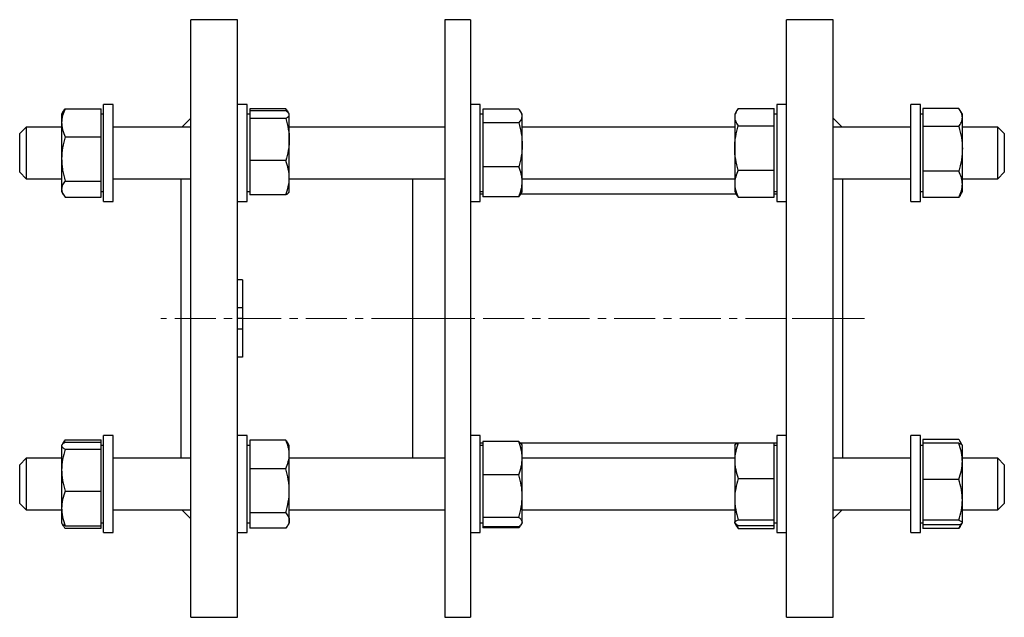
# Model space of a CAD drawing. Header units: millimetres. Extents: x 43 to 635, y 82 to 666.
# Tile 2 of 2: x 330 to 635, y 471 to 656. Entities that reach past the tile are written whole.
import ezdxf

# ---------------------------------------------------------------- set-up
doc = ezdxf.new("R2010")
doc.units = ezdxf.units.MM
doc.linetypes.add('CENTERX2', pattern=[20.32, 12.7, -2.54, 2.54, -2.54])
doc.layers.add('FORMAT', color=7, linetype='Continuous')

msp = doc.modelspace()

# ---------------------------------------------------------------- linework, layer by layer
at = {"color": 7, "linetype": 'Continuous', "lineweight": 25}
for p, q in [((397.63, 656.38), (383.13, 656.38)), ((383.13, 471.38), (383.13, 656.38)), ((397.63, 471.38), (397.63, 656.38)), ((469.8, 656.38), (461.8, 656.38)), ((461.8, 656.38), (461.8, 471.38)), ((469.8, 656.38), (469.8, 471.38)), ((582.13, 656.38), (567.63, 656.38)), ((567.63, 555.69), (567.63, 656.38)), ((582.13, 555.69), (582.13, 656.38)), ((344.2, 628.84), (355.33, 628.84)), ((355.33, 624.49), (355.33, 628.84)), ((359.13, 630.15), (356.13, 630.15)), ((356.13, 600.15), (356.13, 630.15)), ((359.13, 600.15), (359.13, 630.15)), ((400.63, 630.15), (397.63, 630.15)), ((400.63, 600.15), (400.63, 630.15)), ((401.43, 628.8), (401.43, 628.17)), ((412.56, 628.8), (401.43, 628.8)), ((472.8, 630.15), (469.8, 630.15)), ((472.8, 600.15), (472.8, 630.15)), ((473.6, 628.71), (473.6, 626.56)), ((484.73, 628.71), (473.6, 628.71)), ((552.7, 628.9), (563.83, 628.9)), ((563.83, 626.22), (563.83, 628.9)), ((567.63, 630.15), (564.63, 630.15)), ((564.63, 630.15), (564.63, 616.71)), ((609.13, 630.15), (606.13, 630.15)), ((606.13, 600.15), (606.13, 630.15)), ((609.13, 600.15), (609.13, 630.15)), ((609.93, 628.93), (609.93, 626.11)), ((621.06, 628.93), (609.93, 628.93)), ((343.63, 628.02), (343.13, 627.15)), ((343.13, 627.15), (343.13, 624.49)), ((356.13, 627.15), (355.33, 627.15)), ((383.13, 625.88), (380.39, 623.15)), ((401.43, 627.15), (400.63, 627.15)), ((401.43, 628.17), (401.43, 626.97)), ((412.56, 628.17), (401.43, 628.17)), ((401.43, 626.97), (401.43, 625.78)), ((401.43, 625.78), (401.43, 619.27)), ((412.56, 625.78), (401.43, 625.78)), ((413.5, 627.38), (413.18, 627.93)), ((413.63, 627.15), (413.52, 627.34)), ((413.63, 626.97), (413.63, 627.15)), ((413.63, 619.27), (413.63, 626.97)), ((473.6, 627.15), (472.8, 627.15)), ((473.6, 626.56), (473.6, 624.42)), ((485.8, 627.15), (485.44, 627.77)), ((485.8, 626.56), (485.8, 627.15)), ((485.8, 617.64), (485.8, 626.56)), ((552.22, 628.17), (551.63, 627.15)), ((551.63, 627.15), (551.63, 626.22)), ((551.63, 626.22), (551.63, 616.66)), ((564.63, 627.15), (563.83, 627.15)), ((563.83, 623.53), (563.83, 626.22)), ((584.86, 623.15), (582.13, 625.88)), ((609.93, 627.15), (609.13, 627.15)), ((609.93, 626.11), (609.93, 623.29)), ((622.13, 627.15), (621.47, 628.29)), ((622.13, 626.11), (622.13, 627.15)), ((622.13, 616.4), (622.13, 626.11)), ((332.13, 623.15), (330.13, 621.15)), ((343.13, 623.15), (332.13, 623.15)), ((332.13, 623.15), (332.13, 610)), ((343.13, 624.49), (343.13, 613.3)), ((355.33, 620.14), (355.33, 624.49)), ((383.13, 623.15), (359.13, 623.15)), ((461.8, 623.15), (413.63, 623.15)), ((473.6, 624.42), (473.6, 617.64)), ((484.73, 624.42), (473.6, 624.42)), ((551.63, 623.15), (485.8, 623.15)), ((552.7, 623.53), (563.83, 623.53)), ((563.83, 616.66), (563.83, 623.53)), ((606.13, 623.15), (582.13, 623.15)), ((609.93, 623.29), (609.93, 616.4)), ((621.06, 623.29), (609.93, 623.29)), ((633.13, 623.15), (622.13, 623.15)), ((635.13, 621.15), (633.13, 623.15)), ((633.13, 610), (633.13, 623.15)), ((330.13, 611.28), (330.13, 621.15)), ((344.2, 620.14), (355.33, 620.14)), ((355.33, 613.3), (355.33, 620.14)), ((401.43, 619.27), (401.43, 612.76)), ((413.63, 607.45), (413.63, 619.27)), ((635.13, 621.15), (635.13, 611.28)), ((473.6, 617.64), (473.6, 610.86)), ((485.8, 606.23), (485.8, 617.64)), ((551.63, 616.66), (551.63, 605.6)), ((563.83, 609.79), (563.83, 616.66)), ((564.63, 616.71), (564.63, 600.15)), ((609.93, 616.4), (609.93, 609.51)), ((622.13, 605.44), (622.13, 616.4)), ((343.13, 613.3), (343.13, 603.96)), ((355.33, 606.45), (355.33, 613.3)), ((330.13, 609.15), (330.13, 611.28)), ((412.56, 612.76), (401.43, 612.76)), ((401.43, 612.76), (401.43, 607.45)), ((484.73, 610.86), (473.6, 610.86)), ((473.6, 610.86), (473.6, 606.23)), ((635.13, 611.28), (635.13, 609.15)), ((330.13, 609.15), (332.13, 607.15)), ((332.13, 610), (332.13, 607.15)), ((332.13, 607.15), (343.13, 607.15)), ((359.13, 607.15), (383.13, 607.15)), ((380.13, 520.62), (380.13, 607.15)), ((401.43, 607.45), (401.43, 602.13)), ((413.63, 603.15), (413.63, 607.45)), ((413.63, 607.15), (461.8, 607.15)), ((451.8, 607.15), (451.8, 520.62)), ((485.8, 607.15), (551.63, 607.15)), ((552.7, 609.79), (563.83, 609.79)), ((563.83, 605.6), (563.83, 609.79)), ((582.13, 607.15), (606.13, 607.15)), ((585.13, 558.66), (585.13, 607.15)), ((621.06, 609.51), (609.93, 609.51)), ((609.93, 609.51), (609.93, 605.44)), ((622.13, 607.15), (633.13, 607.15)), ((633.13, 607.15), (633.13, 610)), ((633.13, 607.15), (635.13, 609.15)), ((343.13, 603.96), (343.13, 603.15)), ((344.2, 606.45), (355.33, 606.45)), ((355.33, 603.96), (355.33, 606.45)), ((355.33, 601.46), (355.33, 603.96)), ((473.6, 606.23), (473.6, 601.59)), ((485.8, 603.15), (485.8, 606.23)), ((551.63, 605.6), (551.63, 603.15)), ((563.83, 601.4), (563.83, 605.6)), ((609.93, 605.44), (609.93, 601.37)), ((622.13, 603.15), (622.13, 605.44)), ((343.13, 603.15), (343.63, 602.28)), ((344.2, 601.46), (355.33, 601.46)), ((355.33, 603.15), (356.13, 603.15)), ((400.63, 603.15), (401.43, 603.15)), ((412.56, 602.13), (401.43, 602.13)), ((413.52, 602.96), (413.63, 603.15)), ((472.8, 603.15), (473.6, 603.15)), ((473.6, 602.38), (472.8, 602.38)), ((484.73, 601.59), (473.6, 601.59)), ((552.07, 602.38), (485.35, 602.38)), ((485.44, 602.53), (485.8, 603.15)), ((551.63, 603.15), (552.22, 602.13)), ((552.7, 601.4), (563.83, 601.4)), ((563.83, 603.15), (564.63, 603.15)), ((564.63, 602.38), (563.83, 602.38)), ((609.13, 603.15), (609.93, 603.15)), ((621.06, 601.37), (609.93, 601.37)), ((621.47, 602.01), (622.13, 603.15)), ((356.13, 600.15), (359.13, 600.15)), ((397.63, 600.15), (400.63, 600.15)), ((469.8, 600.15), (472.8, 600.15)), ((564.63, 600.15), (567.63, 600.15)), ((606.13, 600.15), (609.13, 600.15)), ((399.13, 575.88), (397.63, 575.88)), ((399.13, 575.88), (399.13, 567.14)), ((399.13, 567.14), (397.63, 567.14)), ((399.13, 567.14), (399.13, 563.88)), ((399.13, 563.88), (397.63, 563.88)), ((399.13, 563.88), (399.13, 560.63)), ((399.13, 560.63), (397.63, 560.63)), ((399.13, 560.63), (399.13, 551.88)), ((585.13, 520.62), (585.13, 558.66)), ((567.63, 471.38), (567.63, 555.69)), ((582.13, 471.38), (582.13, 555.69)), ((399.13, 551.88), (397.63, 551.88)), ((343.22, 524.77), (343.13, 524.62)), ((343.13, 524.62), (343.13, 524.48)), ((343.63, 525.48), (343.24, 524.81)), ((344.2, 526.31), (355.33, 526.31)), ((344.2, 525.55), (355.33, 525.55)), ((355.33, 525.55), (355.33, 526.31)), ((355.33, 524.48), (355.33, 525.55)), ((356.13, 524.62), (355.33, 524.62)), ((359.13, 527.62), (356.13, 527.62)), ((356.13, 497.62), (356.13, 527.62)), ((359.13, 497.62), (359.13, 527.62)), ((400.63, 527.62), (397.63, 527.62)), ((400.63, 497.62), (400.63, 527.62)), ((401.43, 524.62), (400.63, 524.62)), ((401.43, 526.27), (401.43, 521.82)), ((412.56, 526.27), (401.43, 526.27)), ((413.63, 524.62), (413.18, 525.4)), ((413.63, 521.82), (413.63, 524.62)), ((472.8, 527.62), (469.8, 527.62)), ((472.8, 497.62), (472.8, 527.62)), ((472.8, 525.38), (473.6, 525.38)), ((473.6, 524.62), (472.8, 524.62)), ((473.6, 525.79), (473.6, 520.64)), ((484.73, 525.79), (473.6, 525.79)), ((485.23, 525.38), (552.68, 525.38)), ((485.65, 524.89), (485.44, 525.24)), ((485.8, 524.62), (485.65, 524.89)), ((485.8, 520.64), (485.8, 524.62)), ((551.69, 524.72), (551.63, 524.62)), ((551.63, 524.62), (551.63, 519.88)), ((552.07, 525.38), (551.69, 524.72)), ((552.7, 525.4), (563.83, 525.4)), ((563.83, 519.88), (563.83, 525.4)), ((563.83, 525.38), (564.63, 525.38)), ((564.63, 524.62), (563.83, 524.62)), ((567.63, 527.62), (564.63, 527.62)), ((564.63, 527.62), (564.63, 497.7)), ((609.13, 527.62), (606.13, 527.62)), ((606.13, 497.62), (606.13, 527.62)), ((609.13, 497.62), (609.13, 527.62)), ((609.93, 524.62), (609.13, 524.62)), ((609.93, 526.4), (609.93, 525.27)), ((621.06, 526.4), (609.93, 526.4)), ((609.93, 525.27), (609.93, 519.67)), ((621.06, 525.27), (609.93, 525.27)), ((622.09, 524.69), (621.47, 525.76)), ((622.13, 524.62), (622.09, 524.69)), ((622.13, 519.67), (622.13, 524.62)), ((343.13, 524.48), (343.13, 516.94)), ((344.2, 523.41), (355.33, 523.41)), ((355.33, 523.41), (355.33, 524.48)), ((355.33, 516.94), (355.33, 523.41)), ((401.43, 521.82), (401.43, 517.37)), ((413.63, 510.55), (413.63, 521.82)), ((332.13, 520.62), (330.13, 518.62)), ((330.13, 506.62), (330.13, 518.62)), ((343.13, 520.62), (332.13, 520.62)), ((332.13, 520.62), (332.13, 504.62)), ((383.13, 520.62), (359.13, 520.62)), ((461.8, 520.62), (413.63, 520.62)), ((473.6, 520.64), (473.6, 515.49)), ((485.8, 508.9), (485.8, 520.64)), ((551.63, 520.62), (485.8, 520.62)), ((551.63, 519.88), (551.63, 507.98)), ((563.83, 514.36), (563.83, 519.88)), ((606.13, 520.62), (582.13, 520.62)), ((609.93, 519.67), (609.93, 514.06)), ((633.13, 520.62), (622.13, 520.62)), ((622.13, 507.73), (622.13, 519.67)), ((635.13, 518.62), (633.13, 520.62)), ((633.13, 504.62), (633.13, 520.62)), ((635.13, 518.62), (635.13, 506.62)), ((343.13, 516.94), (343.13, 505.09)), ((355.33, 510.48), (355.33, 516.94)), ((401.43, 517.37), (401.43, 510.55)), ((412.56, 517.37), (401.43, 517.37)), ((473.6, 515.49), (473.6, 508.9)), ((484.73, 515.49), (473.6, 515.49)), ((552.7, 514.36), (563.83, 514.36)), ((563.83, 507.98), (563.83, 514.36)), ((609.93, 514.06), (609.93, 507.73)), ((621.06, 514.06), (609.93, 514.06)), ((344.2, 510.48), (355.33, 510.48)), ((355.33, 505.09), (355.33, 510.48)), ((401.43, 510.55), (401.43, 503.73)), ((413.63, 501.35), (413.63, 510.55)), ((330.13, 506.62), (332.13, 504.62)), ((473.6, 508.9), (473.6, 502.32)), ((485.8, 500.88), (485.8, 508.9)), ((551.63, 507.98), (551.63, 500.71)), ((563.83, 501.59), (563.83, 507.98)), ((609.93, 507.73), (609.93, 501.41)), ((622.13, 500.68), (622.13, 507.73)), ((633.13, 504.62), (635.13, 506.62)), ((332.13, 504.62), (343.13, 504.62)), ((343.13, 505.09), (343.13, 500.62)), ((355.33, 499.69), (355.33, 505.09)), ((359.13, 504.62), (383.13, 504.62)), ((380.39, 504.62), (383.13, 501.88)), ((412.56, 503.73), (401.43, 503.73)), ((401.43, 503.73), (401.43, 501.35)), ((413.63, 504.62), (461.8, 504.62)), ((485.8, 504.62), (551.63, 504.62)), ((582.13, 501.88), (584.86, 504.62)), ((582.13, 504.62), (606.13, 504.62)), ((622.13, 504.62), (633.13, 504.62)), ((343.13, 500.62), (343.22, 500.47)), ((343.22, 500.47), (343.63, 499.75)), ((355.33, 500.62), (356.13, 500.62)), ((400.63, 500.62), (401.43, 500.62)), ((401.43, 501.35), (401.43, 498.97)), ((413.18, 499.84), (413.63, 500.62)), ((413.63, 500.62), (413.63, 501.35)), ((472.8, 500.62), (473.6, 500.62)), ((484.73, 502.32), (473.6, 502.32)), ((473.6, 502.32), (473.6, 500.88)), ((473.6, 500.88), (473.6, 499.44)), ((485.44, 500), (485.63, 500.33)), ((485.64, 500.35), (485.8, 500.62)), ((485.8, 500.62), (485.8, 500.88)), ((551.63, 500.71), (551.63, 500.62)), ((551.63, 500.62), (551.69, 500.52)), ((551.69, 500.51), (552.22, 499.6)), ((552.7, 501.59), (563.83, 501.59)), ((563.83, 500.71), (563.83, 501.59)), ((563.83, 499.84), (563.83, 500.71)), ((563.83, 500.62), (564.63, 500.62)), ((609.13, 500.62), (609.93, 500.62)), ((621.06, 501.41), (609.93, 501.41)), ((609.93, 501.41), (609.93, 500.68)), ((609.93, 500.68), (609.93, 499.96)), ((621.47, 499.48), (622.07, 500.52)), ((622.09, 500.55), (622.13, 500.62)), ((622.13, 500.62), (622.13, 500.68)), ((344.2, 499.69), (355.33, 499.69)), ((344.2, 498.93), (355.33, 498.93)), ((355.33, 498.93), (355.33, 499.69)), ((356.13, 497.62), (359.13, 497.62)), ((397.63, 497.62), (400.63, 497.62)), ((412.56, 498.97), (401.43, 498.97)), ((469.8, 497.62), (472.8, 497.62)), ((484.73, 499.44), (473.6, 499.44)), ((473.6, 499.44), (473.6, 499.06)), ((484.73, 499.06), (473.6, 499.06)), ((484.73, 499.06), (484.95, 499.62)), ((552.7, 499.84), (563.83, 499.84)), ((552.7, 498.87), (563.83, 498.87)), ((563.83, 498.87), (563.83, 499.84)), ((564.63, 497.7), (564.63, 497.62)), ((564.63, 497.62), (567.63, 497.62)), ((606.13, 497.62), (609.13, 497.62)), ((621.06, 499.96), (609.93, 499.96)), ((609.93, 499.96), (609.93, 498.84)), ((621.06, 498.84), (609.93, 498.84)), ((383.13, 471.38), (397.63, 471.38)), ((461.8, 471.38), (469.8, 471.38)), ((567.63, 471.38), (582.13, 471.38))]:
    msp.add_line(p, q, dxfattribs=at)
for points, knots in [([(344.2, 628.84), (343.88, 628.13), (343.6, 627.41), (343.23, 625.96), (343.13, 625.23), (343.13, 624.49)], [0, 0, 0, 0, 0.5, 0.5, 1, 1, 1, 1]), ([(343.63, 628.01), (343.64, 628.03), (343.72, 628.18), (343.91, 628.46), (344.1, 628.71), (344.2, 628.84)], [0, 0, 0, 0, 0.068995, 0.534556, 1, 1, 1, 1]), ([(412.91, 627.93), (412.89, 627.99), (412.79, 628.29), (412.66, 628.57), (412.56, 628.8)], [0, 0, 0, 0, 0.21211, 1, 1, 1, 1]), ([(412.56, 628.8), (412.67, 628.66), (412.9, 628.37), (413.1, 628.08), (413.18, 627.93), (413.18, 627.93)], [0, 0, 0, 0, 0.488888, 0.977734, 1, 1, 1, 1]), ([(485.8, 626.56), (485.8, 626.74), (485.77, 626.93), (485.68, 627.29), (485.6, 627.47), (485.32, 628), (485.05, 628.36), (484.73, 628.71)], [0, 0, 0, 0, 0.25, 0.25, 0.5, 0.5, 1, 1, 1, 1]), ([(552.7, 628.9), (552.37, 628.46), (552.1, 628.02), (551.73, 627.12), (551.63, 626.67), (551.63, 626.22)], [0, 0, 0, 0, 0.5, 0.5, 1, 1, 1, 1]), ([(622.13, 626.11), (622.13, 626.35), (622.1, 626.59), (622.01, 627.07), (621.93, 627.3), (621.65, 628.01), (621.38, 628.47), (621.06, 628.93)], [0, 0, 0, 0, 0.25, 0.25, 0.5, 0.5, 1, 1, 1, 1]), ([(413.63, 626.97), (413.63, 627.07), (413.6, 627.17), (413.51, 627.37), (413.43, 627.47), (413.15, 627.77), (412.88, 627.97), (412.56, 628.17)], [0, 0, 0, 0, 0.25, 0.25, 0.5, 0.5, 1, 1, 1, 1]), ([(412.56, 625.78), (412.88, 625.97), (413.15, 626.17), (413.53, 626.57), (413.63, 626.77), (413.63, 626.97)], [0, 0, 0, 0, 0.5, 0.5, 1, 1, 1, 1]), ([(412.56, 625.78), (412.88, 624.72), (413.16, 623.63), (413.53, 621.46), (413.63, 620.37), (413.63, 619.27)], [0, 0, 0, 0, 0.5, 0.5, 1, 1, 1, 1]), ([(484.73, 624.42), (485.05, 624.77), (485.32, 625.12), (485.7, 625.83), (485.8, 626.19), (485.8, 626.56)], [0, 0, 0, 0, 0.5, 0.5, 1, 1, 1, 1]), ([(551.63, 626.22), (551.63, 625.99), (551.65, 625.76), (551.75, 625.31), (551.83, 625.08), (552.11, 624.41), (552.37, 623.97), (552.7, 623.53)], [0, 0, 0, 0, 0.25, 0.25, 0.5, 0.5, 1, 1, 1, 1]), ([(621.06, 623.29), (621.38, 623.75), (621.65, 624.22), (622.03, 625.15), (622.13, 625.63), (622.13, 626.11)], [0, 0, 0, 0, 0.5, 0.5, 1, 1, 1, 1]), ([(343.13, 624.49), (343.13, 624.12), (343.15, 623.76), (343.25, 623.02), (343.33, 622.65), (343.61, 621.56), (343.88, 620.85), (344.2, 620.14)], [0, 0, 0, 0, 0.25, 0.25, 0.5, 0.5, 1, 1, 1, 1]), ([(484.73, 624.42), (485.05, 623.31), (485.33, 622.18), (485.7, 619.92), (485.8, 618.78), (485.8, 617.64)], [0, 0, 0, 0, 0.5, 0.5, 1, 1, 1, 1]), ([(551.63, 616.66), (551.63, 617.24), (551.65, 617.82), (551.75, 618.99), (551.83, 619.57), (552.11, 621.3), (552.38, 622.42), (552.7, 623.53)], [0, 0, 0, 0, 0.25, 0.25, 0.5, 0.5, 1, 1, 1, 1]), ([(621.06, 623.29), (621.38, 622.17), (621.66, 621.02), (622.03, 618.72), (622.13, 617.56), (622.13, 616.4)], [0, 0, 0, 0, 0.5, 0.5, 1, 1, 1, 1]), ([(344.2, 620.14), (343.87, 619.02), (343.6, 617.9), (343.23, 615.62), (343.13, 614.46), (343.13, 613.3)], [0, 0, 0, 0, 0.5, 0.5, 1, 1, 1, 1]), ([(413.63, 619.27), (413.63, 618.72), (413.6, 618.17), (413.51, 617.06), (413.43, 616.51), (413.15, 614.88), (412.88, 613.81), (412.56, 612.76)], [0, 0, 0, 0, 0.25, 0.25, 0.5, 0.5, 1, 1, 1, 1]), ([(485.8, 617.64), (485.8, 617.06), (485.77, 616.49), (485.68, 615.34), (485.6, 614.76), (485.32, 613.07), (485.05, 611.96), (484.73, 610.86)], [0, 0, 0, 0, 0.25, 0.25, 0.5, 0.5, 1, 1, 1, 1]), ([(552.7, 609.79), (552.38, 610.91), (552.1, 612.05), (551.73, 614.35), (551.63, 615.5), (551.63, 616.66)], [0, 0, 0, 0, 0.5, 0.5, 1, 1, 1, 1]), ([(622.13, 616.4), (622.13, 615.82), (622.1, 615.23), (622.01, 614.06), (621.93, 613.48), (621.65, 611.75), (621.38, 610.62), (621.06, 609.51)], [0, 0, 0, 0, 0.25, 0.25, 0.5, 0.5, 1, 1, 1, 1]), ([(343.13, 613.3), (343.13, 612.72), (343.15, 612.13), (343.25, 610.98), (343.33, 610.41), (343.61, 608.7), (343.87, 607.57), (344.2, 606.45)], [0, 0, 0, 0, 0.25, 0.25, 0.5, 0.5, 1, 1, 1, 1]), ([(413.63, 607.45), (413.63, 607.9), (413.6, 608.35), (413.51, 609.25), (413.43, 609.69), (413.15, 611.02), (412.88, 611.89), (412.56, 612.76)], [0, 0, 0, 0, 0.25, 0.25, 0.5, 0.5, 1, 1, 1, 1]), ([(485.8, 606.23), (485.8, 606.62), (485.77, 607.02), (485.68, 607.8), (485.6, 608.18), (485.32, 609.34), (485.05, 610.1), (484.73, 610.86)], [0, 0, 0, 0, 0.25, 0.25, 0.5, 0.5, 1, 1, 1, 1]), ([(412.56, 602.13), (412.88, 603), (413.15, 603.88), (413.53, 605.65), (413.63, 606.54), (413.63, 607.45)], [0, 0, 0, 0, 0.5, 0.5, 1, 1, 1, 1]), ([(552.7, 609.79), (552.37, 609.1), (552.1, 608.41), (551.73, 607.02), (551.63, 606.31), (551.63, 605.6)], [0, 0, 0, 0, 0.5, 0.5, 1, 1, 1, 1]), ([(622.13, 605.44), (622.13, 605.78), (622.1, 606.13), (622.01, 606.82), (621.93, 607.16), (621.65, 608.17), (621.38, 608.84), (621.06, 609.51)], [0, 0, 0, 0, 0.25, 0.25, 0.5, 0.5, 1, 1, 1, 1]), ([(344.2, 606.45), (343.87, 606.04), (343.6, 605.63), (343.23, 604.8), (343.13, 604.38), (343.13, 603.96)], [0, 0, 0, 0, 0.5, 0.5, 1, 1, 1, 1]), ([(343.13, 603.96), (343.13, 603.74), (343.15, 603.53), (343.25, 603.11), (343.33, 602.9), (343.61, 602.28), (343.87, 601.87), (344.2, 601.46)], [0, 0, 0, 0, 0.25, 0.25, 0.5, 0.5, 1, 1, 1, 1]), ([(484.73, 601.59), (485.05, 602.35), (485.32, 603.12), (485.7, 604.66), (485.8, 605.44), (485.8, 606.23)], [0, 0, 0, 0, 0.5, 0.5, 1, 1, 1, 1]), ([(551.63, 605.6), (551.63, 605.24), (551.65, 604.88), (551.75, 604.18), (551.83, 603.82), (552.11, 602.78), (552.37, 602.09), (552.7, 601.4)], [0, 0, 0, 0, 0.25, 0.25, 0.5, 0.5, 1, 1, 1, 1]), ([(621.06, 601.37), (621.38, 602.03), (621.65, 602.7), (622.03, 604.06), (622.13, 604.74), (622.13, 605.44)], [0, 0, 0, 0, 0.5, 0.5, 1, 1, 1, 1]), ([(413.52, 602.97), (413.5, 602.94), (413.45, 602.84), (413.31, 602.69), (413.1, 602.5), (412.85, 602.32), (412.66, 602.2), (412.56, 602.13)], [0, 0, 0, 0, 0.111268, 0.330445, 0.553581, 0.776819, 1, 1, 1, 1]), ([(485.44, 602.53), (485.38, 602.44), (485.26, 602.23), (485.02, 601.92), (484.83, 601.7), (484.73, 601.59)], [0, 0, 0, 0, 0.291299, 0.645694, 1, 1, 1, 1]), ([(552.7, 601.4), (552.6, 601.55), (552.42, 601.79), (552.28, 602.04), (552.22, 602.14)], [0, 0, 0, 0, 0.594712, 1, 1, 1, 1]), ([(621.47, 602.01), (621.43, 601.94), (621.31, 601.73), (621.16, 601.51), (621.06, 601.37)], [0, 0, 0, 0, 0.325283, 1, 1, 1, 1]), ([(344.2, 525.55), (343.87, 525.37), (343.6, 525.19), (343.23, 524.84), (343.13, 524.66), (343.13, 524.48)], [0, 0, 0, 0, 0.5, 0.5, 1, 1, 1, 1]), ([(343.63, 525.48), (343.64, 525.5), (343.72, 525.65), (343.91, 525.93), (344.1, 526.18), (344.2, 526.31)], [0, 0, 0, 0, 0.068995, 0.534556, 1, 1, 1, 1]), ([(344.2, 526.31), (344.08, 526.05), (343.93, 525.72), (343.81, 525.38), (343.78, 525.3)], [0, 0, 0, 0, 0.767815, 1, 1, 1, 1]), ([(413.63, 521.82), (413.63, 522.2), (413.6, 522.58), (413.51, 523.33), (413.43, 523.7), (413.15, 524.81), (412.88, 525.54), (412.56, 526.27)], [0, 0, 0, 0, 0.25, 0.25, 0.5, 0.5, 1, 1, 1, 1]), ([(412.56, 526.27), (412.64, 526.17), (412.8, 525.97), (413.01, 525.68), (413.12, 525.49), (413.17, 525.4)], [0, 0, 0, 0, 0.345219, 0.6907, 1, 1, 1, 1]), ([(485.8, 520.64), (485.8, 521.08), (485.77, 521.52), (485.68, 522.39), (485.6, 522.82), (485.32, 524.11), (485.05, 524.95), (484.73, 525.79)], [0, 0, 0, 0, 0.25, 0.25, 0.5, 0.5, 1, 1, 1, 1]), ([(484.73, 525.79), (484.81, 525.73), (484.97, 525.61), (485.22, 525.41), (485.45, 525.17), (485.59, 524.99), (485.64, 524.89), (485.64, 524.89)], [0, 0, 0, 0, 0.201592, 0.403338, 0.692808, 0.982248, 1, 1, 1, 1]), ([(485.55, 525.02), (485.53, 525.07), (485.47, 525.19), (485.39, 525.32), (485.35, 525.38)], [0, 0, 0, 0, 0.444779, 1, 1, 1, 1]), ([(552.7, 525.4), (552.37, 524.49), (552.1, 523.59), (551.73, 521.75), (551.63, 520.82), (551.63, 519.88)], [0, 0, 0, 0, 0.5, 0.5, 1, 1, 1, 1]), ([(551.69, 524.72), (551.7, 524.73), (551.73, 524.8), (551.86, 524.92), (552.07, 525.08), (552.36, 525.24), (552.59, 525.34), (552.7, 525.4)], [0, 0, 0, 0, 0.065911, 0.29827, 0.530651, 0.765315, 1, 1, 1, 1]), ([(552.08, 525.38), (552.03, 525.27), (551.95, 525.12), (551.89, 524.97), (551.88, 524.93)], [0, 0, 0, 0, 0.738249, 1, 1, 1, 1]), ([(621.88, 524.89), (621.86, 524.96), (621.78, 525.17), (621.6, 525.53), (621.35, 525.97), (621.16, 526.26), (621.06, 526.4)], [0, 0, 0, 0, 0.134189, 0.42273, 0.711401, 1, 1, 1, 1]), ([(622.13, 519.67), (622.13, 520.14), (622.1, 520.62), (622.01, 521.57), (621.93, 522.04), (621.65, 523.44), (621.38, 524.36), (621.06, 525.27)], [0, 0, 0, 0, 0.25, 0.25, 0.5, 0.5, 1, 1, 1, 1]), ([(621.06, 525.27), (621.14, 525.24), (621.3, 525.18), (621.55, 525.08), (621.78, 524.96), (621.96, 524.84), (622.05, 524.75), (622.08, 524.7), (622.09, 524.68)], [0, 0, 0, 0, 0.156477, 0.313073, 0.537761, 0.762425, 0.914047, 1, 1, 1, 1]), ([(343.13, 524.48), (343.13, 524.38), (343.15, 524.29), (343.25, 524.11), (343.33, 524.02), (343.61, 523.76), (343.87, 523.58), (344.2, 523.41)], [0, 0, 0, 0, 0.25, 0.25, 0.5, 0.5, 1, 1, 1, 1]), ([(344.2, 523.41), (343.87, 522.35), (343.6, 521.28), (343.23, 519.13), (343.13, 518.04), (343.13, 516.94)], [0, 0, 0, 0, 0.5, 0.5, 1, 1, 1, 1]), ([(412.56, 517.37), (412.88, 518.1), (413.15, 518.83), (413.53, 520.32), (413.63, 521.06), (413.63, 521.82)], [0, 0, 0, 0, 0.5, 0.5, 1, 1, 1, 1]), ([(484.73, 515.49), (485.05, 516.33), (485.32, 517.18), (485.7, 518.9), (485.8, 519.77), (485.8, 520.64)], [0, 0, 0, 0, 0.5, 0.5, 1, 1, 1, 1]), ([(551.63, 519.88), (551.63, 519.41), (551.65, 518.94), (551.75, 518.01), (551.83, 517.55), (552.11, 516.17), (552.37, 515.26), (552.7, 514.36)], [0, 0, 0, 0, 0.25, 0.25, 0.5, 0.5, 1, 1, 1, 1]), ([(621.06, 514.06), (621.38, 514.98), (621.65, 515.9), (622.03, 517.77), (622.13, 518.71), (622.13, 519.67)], [0, 0, 0, 0, 0.5, 0.5, 1, 1, 1, 1]), ([(343.13, 516.94), (343.13, 516.39), (343.15, 515.84), (343.25, 514.75), (343.33, 514.21), (343.61, 512.6), (343.87, 511.54), (344.2, 510.48)], [0, 0, 0, 0, 0.25, 0.25, 0.5, 0.5, 1, 1, 1, 1]), ([(413.63, 510.55), (413.63, 511.13), (413.6, 511.71), (413.51, 512.86), (413.43, 513.43), (413.15, 515.14), (412.88, 516.26), (412.56, 517.37)], [0, 0, 0, 0, 0.25, 0.25, 0.5, 0.5, 1, 1, 1, 1]), ([(485.8, 508.9), (485.8, 509.46), (485.77, 510.02), (485.68, 511.14), (485.6, 511.69), (485.32, 513.33), (485.05, 514.42), (484.73, 515.49)], [0, 0, 0, 0, 0.25, 0.25, 0.5, 0.5, 1, 1, 1, 1]), ([(552.7, 514.36), (552.37, 513.32), (552.1, 512.27), (551.73, 510.14), (551.63, 509.06), (551.63, 507.98)], [0, 0, 0, 0, 0.5, 0.5, 1, 1, 1, 1]), ([(622.13, 507.73), (622.13, 508.27), (622.1, 508.81), (622.01, 509.88), (621.93, 510.41), (621.65, 511.99), (621.38, 513.03), (621.06, 514.06)], [0, 0, 0, 0, 0.25, 0.25, 0.5, 0.5, 1, 1, 1, 1]), ([(344.2, 510.48), (343.88, 509.6), (343.6, 508.7), (343.23, 506.9), (343.13, 506), (343.13, 505.09)], [0, 0, 0, 0, 0.5, 0.5, 1, 1, 1, 1]), ([(412.56, 503.73), (412.88, 504.84), (413.15, 505.97), (413.53, 508.24), (413.63, 509.39), (413.63, 510.55)], [0, 0, 0, 0, 0.5, 0.5, 1, 1, 1, 1]), ([(484.73, 502.32), (485.05, 503.39), (485.32, 504.48), (485.7, 506.67), (485.8, 507.78), (485.8, 508.9)], [0, 0, 0, 0, 0.5, 0.5, 1, 1, 1, 1]), ([(551.63, 507.98), (551.63, 507.43), (551.65, 506.89), (551.75, 505.81), (551.83, 505.28), (552.11, 503.68), (552.37, 502.63), (552.7, 501.59)], [0, 0, 0, 0, 0.25, 0.25, 0.5, 0.5, 1, 1, 1, 1]), ([(621.06, 501.41), (621.38, 502.44), (621.65, 503.48), (622.03, 505.59), (622.13, 506.65), (622.13, 507.73)], [0, 0, 0, 0, 0.5, 0.5, 1, 1, 1, 1]), ([(343.13, 505.09), (343.13, 504.63), (343.15, 504.17), (343.25, 503.26), (343.33, 502.8), (343.61, 501.45), (343.88, 500.57), (344.2, 499.69)], [0, 0, 0, 0, 0.25, 0.25, 0.5, 0.5, 1, 1, 1, 1]), ([(412.56, 503.73), (412.88, 503.34), (413.16, 502.94), (413.53, 502.15), (413.63, 501.75), (413.63, 501.35)], [0, 0, 0, 0, 0.5, 0.5, 1, 1, 1, 1]), ([(344.2, 499.69), (344.1, 499.75), (343.89, 499.87), (343.63, 500.04), (343.42, 500.22), (343.28, 500.36), (343.23, 500.45), (343.22, 500.47)], [0, 0, 0, 0, 0.22525, 0.450564, 0.67576, 0.905209, 1, 1, 1, 1]), ([(343.38, 500.27), (343.4, 500.21), (343.48, 500.02), (343.66, 499.7), (343.9, 499.31), (344.1, 499.06), (344.2, 498.93)], [0, 0, 0, 0, 0.132549, 0.421637, 0.710855, 1, 1, 1, 1]), ([(413.63, 501.35), (413.63, 501.15), (413.6, 500.95), (413.51, 500.54), (413.43, 500.34), (413.15, 499.74), (412.88, 499.36), (412.56, 498.97)], [0, 0, 0, 0, 0.25, 0.25, 0.5, 0.5, 1, 1, 1, 1]), ([(484.73, 502.32), (485.05, 502.08), (485.33, 501.84), (485.7, 501.36), (485.8, 501.12), (485.8, 500.88)], [0, 0, 0, 0, 0.5, 0.5, 1, 1, 1, 1]), ([(485.8, 500.88), (485.8, 500.76), (485.77, 500.64), (485.68, 500.39), (485.6, 500.27), (485.32, 499.91), (485.05, 499.68), (484.73, 499.44)], [0, 0, 0, 0, 0.25, 0.25, 0.5, 0.5, 1, 1, 1, 1]), ([(551.63, 500.71), (551.63, 500.79), (551.65, 500.86), (551.75, 501.01), (551.83, 501.08), (552.11, 501.3), (552.38, 501.45), (552.7, 501.59)], [0, 0, 0, 0, 0.25, 0.25, 0.5, 0.5, 1, 1, 1, 1]), ([(552.7, 499.84), (552.38, 499.98), (552.1, 500.13), (551.73, 500.42), (551.63, 500.57), (551.63, 500.71)], [0, 0, 0, 0, 0.5, 0.5, 1, 1, 1, 1]), ([(621.06, 501.41), (621.38, 501.29), (621.66, 501.17), (622.03, 500.93), (622.13, 500.81), (622.13, 500.68)], [0, 0, 0, 0, 0.5, 0.5, 1, 1, 1, 1]), ([(622.13, 500.68), (622.13, 500.62), (622.1, 500.56), (622.01, 500.44), (621.93, 500.38), (621.65, 500.2), (621.38, 500.08), (621.06, 499.96)], [0, 0, 0, 0, 0.25, 0.25, 0.5, 0.5, 1, 1, 1, 1]), ([(621.06, 498.84), (621.16, 499.06), (621.37, 499.5), (621.56, 499.95), (621.63, 500.19), (621.64, 500.21)], [0, 0, 0, 0, 0.483496, 0.967129, 1, 1, 1, 1]), ([(485.44, 500), (485.38, 499.91), (485.26, 499.7), (485.02, 499.39), (484.83, 499.17), (484.73, 499.06)], [0, 0, 0, 0, 0.291299, 0.645694, 1, 1, 1, 1]), ([(552.19, 500.1), (552.26, 499.9), (552.41, 499.49), (552.6, 499.09), (552.7, 498.87)], [0, 0, 0, 0, 0.47337, 1, 1, 1, 1]), ([(552.7, 498.87), (552.6, 499.02), (552.42, 499.26), (552.28, 499.51), (552.22, 499.61)], [0, 0, 0, 0, 0.594712, 1, 1, 1, 1]), ([(621.47, 499.48), (621.43, 499.41), (621.31, 499.19), (621.16, 498.98), (621.06, 498.84)], [0, 0, 0, 0, 0.325283, 1, 1, 1, 1])]:
    msp.add_open_spline(points, degree=3, knots=knots, dxfattribs=at)
at = {"layer": 'FORMAT', "linetype": 'CENTERX2', "lineweight": 18}
for p, q in [((451.8, 563.88), (373.87, 563.88)), ((461.8, 563.88), (451.8, 563.88)), ((461.8, 563.88), (469.8, 563.88)), ((567.63, 563.88), (469.8, 563.88)), ((582.13, 563.88), (567.63, 563.88)), ((582.13, 563.88), (591.85, 563.88))]:
    msp.add_line(p, q, dxfattribs=at)

doc.saveas('drawing.dxf')
